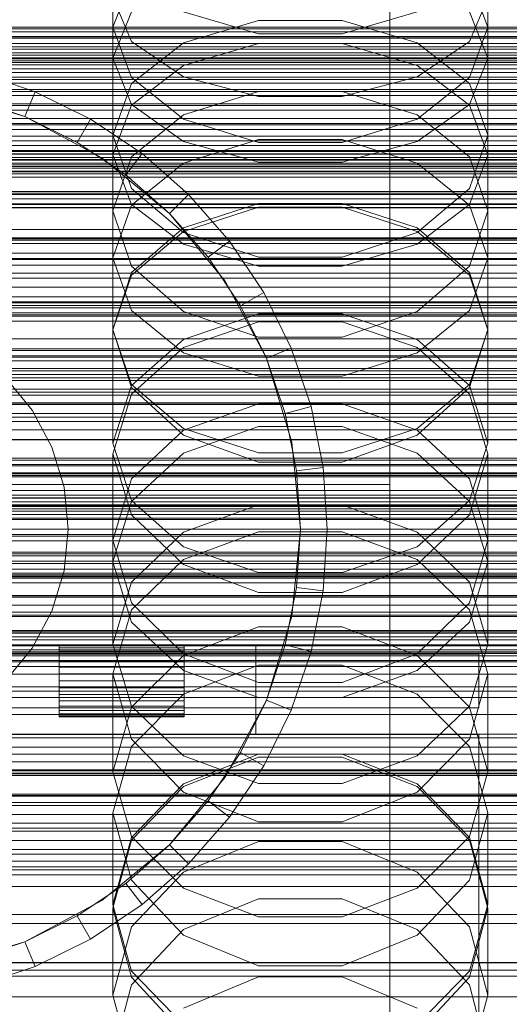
# Model space of a CAD drawing. Header units: millimetres. Extents: x -3490 to 61924, y -72580 to 6847.
# Tile 211 of 256: x -41 to 13, y -34073 to -33963. Entities that reach past the tile are written whole.
import ezdxf

# ---------------------------------------------------------------- set-up
doc = ezdxf.new("R2010")
doc.units = ezdxf.units.MM
for name, color, linetype, lineweight in [('COTAS_O', 1, 'Continuous', 0), ('COTAS_P', 1, 'Continuous', 0), ('frontal_briquetadora', 7, 'Continuous', 0), ('frontal_C01', 7, 'Continuous', 0), ('frontal_C02', 7, 'Continuous', 0), ('frontal_C03', 7, 'Continuous', 0), ('frontal_C11', 7, 'Continuous', 0), ('frontal_dosificador', 7, 'Continuous', 0), ('frontal_mezcladora', 7, 'Continuous', 0), ('frontal_secador', 7, 'Continuous', 0)]:
    doc.layers.add(name, color=color, linetype=linetype, lineweight=lineweight)
doc.dimstyles.new('R19_100', dxfattribs={"dimtxt": 250, "dimasz": 150, "dimexe": 150, "dimexo": 80, "dimgap": 100, "dimtad": 1, "dimtih": 1, "dimtoh": 1, "dimdsep": 46, "dimcen": 0.09, "dimadec": 0, "dimazin": 0, "dimtfac": 1, "dimtdec": 4, "dimtofl": 0, "dimtmove": 0, "dimatfit": 3, "dimfxl": 1, "dimtolj": 1, "dimtzin": 0, "dimarcsym": 0})

# ---------------------------------------------------------------- blocks, each defined once
blk = doc.blocks.new('DIM_R29_57')
at = {"layer": 'COTAS_O'}
for p, q in [((-1725, -33700), (-1575, -33655)), ((1725, -33700), (1575, -33655)), ((-1725, -34400), (-1725, -33700)), ((-1725, -33700), (1725, -33700)), ((-1725, -33700), (-1575, -33745)), ((1725, -33700), (1575, -33745)), ((1725, -34400), (1725, -33700))]:
    blk.add_line(p, q, dxfattribs=at)
blk.add_text('3450 O', height=250, dxfattribs=at).set_placement((0, -33600))
blk = doc.blocks.new('DIM_R29_58')
at = {"layer": 'COTAS_P'}
for p, q in [((-150, -32300), (550, -32300)), ((550, -32300), (505, -32450)), ((550, -34900), (550, -32300)), ((550, -32300), (595, -32450)), ((550, -34900), (505, -34750)), ((550, -34900), (595, -34750)), ((-150, -34900), (550, -34900))]:
    blk.add_line(p, q, dxfattribs=at)
blk.add_text('2600 P', height=250, rotation=90, dxfattribs=at).set_placement((450, -33600))
blk = doc.blocks.new('DIM_R29_60')
at = {"layer": 'COTAS_O'}
for p, q in [((-650, -33700), (50, -33700)), ((50, -33700), (5, -33850)), ((50, -34900), (50, -33700)), ((50, -33700), (95, -33850)), ((50, -34900), (5, -34750)), ((50, -34900), (95, -34750)), ((-650, -34900), (50, -34900))]:
    blk.add_line(p, q, dxfattribs=at)
blk.add_text('1200 O', height=250, rotation=90, dxfattribs=at).set_placement((-50, -34300))
blk = doc.blocks.new('DIM_R29_61')
at = {"layer": 'COTAS_O'}
for p, q in [((-650, -34200), (-500, -34155)), ((650, -34200), (500, -34155)), ((-650, -34900), (-650, -34200)), ((-650, -34200), (650, -34200)), ((-650, -34200), (-500, -34245)), ((650, -34200), (500, -34245)), ((650, -34900), (650, -34200))]:
    blk.add_line(p, q, dxfattribs=at)
blk.add_text('1300 O', height=250, dxfattribs=at).set_placement((0, -34100))

msp = doc.modelspace()

# ---------------------------------------------------------------- linework, layer by layer
at = {"layer": 'frontal_briquetadora'}
for p, q in [((-31, -33967.266), (-31, -33952.465)), ((11, -33967.266), (11, -33952.465)), ((-28.92, -33958.344), (-31, -33963.807)), ((11, -33963.807), (8.92, -33958.344)), ((-31, -33960.462), (-28.92, -33965.4)), ((8.92, -33965.4), (11, -33960.462)), ((-31, -33967.266), (-28.92, -33962.081)), ((-23.094, -33962.092), (-14.674, -33964.556)), ((-5.326, -33964.556), (3.094, -33962.092)), ((8.92, -33962.081), (11, -33967.266)), ((-23.094, -33965.539), (-14.674, -33963.061)), ((-14.674, -33963.061), (-5.326, -33963.061)), ((-5.326, -33963.061), (3.094, -33965.539)), ((-28.92, -33969.438), (-31, -33963.807)), ((-31, -33978.088), (-31, -33963.807)), ((-14.674, -33964.556), (-5.326, -33964.556)), ((11, -33963.807), (8.92, -33969.438)), ((11, -33978.088), (11, -33963.807)), ((-28.92, -33965.4), (-23.093, -33969.359)), ((-28.92, -33970.084), (-23.094, -33965.539)), ((-23.093, -33968.093), (-14.673, -33965.624)), ((-14.673, -33965.624), (-5.327, -33965.624)), ((-5.327, -33965.624), (3.093, -33968.093)), ((3.093, -33969.359), (8.92, -33965.4)), ((3.094, -33965.539), (8.92, -33970.084)), ((-28.92, -33972.452), (-31, -33967.266)), ((11, -33967.266), (8.92, -33972.452)), ((-28.92, -33972.541), (-23.093, -33968.093)), ((3.093, -33968.093), (8.92, -33972.541)), ((-31, -33975.899), (-28.92, -33970.084)), ((-23.094, -33974.075), (-28.92, -33969.438)), ((-23.093, -33969.359), (-14.673, -33971.557)), ((-5.327, -33971.557), (3.093, -33969.359)), ((8.92, -33969.438), (3.094, -33974.075)), ((8.92, -33970.084), (11, -33975.899)), ((-14.674, -33971.009), (-23.094, -33973.591)), ((-5.326, -33971.009), (-14.674, -33971.009)), ((3.094, -33973.591), (-5.326, -33971.009)), ((-14.673, -33971.557), (-5.327, -33971.557)), ((-31, -33978.088), (-28.92, -33972.541)), ((-23.093, -33976.61), (-28.92, -33972.452)), ((8.92, -33972.452), (3.093, -33976.61)), ((8.92, -33972.541), (11, -33978.088)), ((-23.094, -33973.591), (-28.92, -33978.321)), ((-14.674, -33976.695), (-23.094, -33974.075)), ((3.094, -33974.075), (-5.326, -33976.695)), ((8.92, -33978.321), (3.094, -33973.591)), ((-28.92, -33981.875), (-31, -33975.899)), ((-31, -33989.624), (-31, -33975.899)), ((-14.673, -33976.379), (-23.093, -33979.002)), ((-14.673, -33978.918), (-23.093, -33976.61)), ((-5.326, -33976.695), (-14.674, -33976.695)), ((-5.327, -33976.379), (-14.673, -33976.379)), ((3.093, -33979.002), (-5.327, -33976.379)), ((3.093, -33976.61), (-5.327, -33978.918)), ((11, -33975.899), (8.92, -33981.875)), ((11, -33989.624), (11, -33975.899)), ((-31, -33978.088), (-28.92, -33983.634)), ((-28.92, -33978.321), (-31, -33984.362)), ((-5.327, -33978.918), (-14.673, -33978.918)), ((8.92, -33983.634), (11, -33978.088)), ((11, -33984.362), (8.92, -33978.321)), ((-23.093, -33979.002), (-28.92, -33983.729)), ((8.92, -33983.729), (3.093, -33979.002)), ((-23.094, -33986.783), (-28.92, -33981.875)), ((8.92, -33981.875), (3.094, -33986.783)), ((-28.92, -33983.729), (-31, -33989.624)), ((-31, -33997.699), (-31, -33984.362)), ((-31, -33984.362), (-28.92, -33990.56)), ((-28.92, -33983.634), (-23.093, -33988.082)), ((-14.674, -33983.539), (-23.094, -33986.271)), ((-23.093, -33986.673), (-14.673, -33983.95)), ((-5.326, -33983.539), (-14.674, -33983.539)), ((-14.673, -33983.95), (-5.327, -33983.95)), ((-5.327, -33983.95), (3.093, -33986.673)), ((3.094, -33986.271), (-5.326, -33983.539)), ((3.093, -33988.082), (8.92, -33983.634)), ((11, -33989.624), (8.92, -33983.729)), ((8.92, -33990.56), (11, -33984.362)), ((11, -33997.699), (11, -33984.362)), ((-23.094, -33986.271), (-28.92, -33991.269)), ((-28.92, -33991.58), (-23.093, -33986.673)), ((3.093, -33986.673), (8.92, -33991.58)), ((8.92, -33991.269), (3.094, -33986.271)), ((-14.674, -33989.552), (-23.094, -33986.783)), ((3.094, -33986.783), (-5.326, -33989.552)), ((-23.093, -33988.082), (-14.673, -33990.551)), ((-5.327, -33990.551), (3.093, -33988.082)), ((-31, -33989.624), (-28.92, -33995.519)), ((-5.326, -33989.552), (-14.674, -33989.552)), ((8.92, -33995.519), (11, -33989.624)), ((-28.92, -33990.56), (-23.094, -33995.642)), ((-14.673, -33990.551), (-5.327, -33990.551)), ((3.094, -33995.642), (8.92, -33990.56)), ((-28.92, -33991.269), (-31, -33997.637)), ((-31, -33997.699), (-28.92, -33991.58)), ((11, -33997.637), (8.92, -33991.269)), ((8.92, -33991.58), (11, -33997.699)), ((-28.92, -33995.519), (-23.093, -34000.246)), ((3.093, -34000.246), (8.92, -33995.519)), ((-23.094, -33995.642), (-14.674, -33998.507)), ((-23.093, -33998.756), (-14.673, -33995.888)), ((-14.673, -33995.888), (-5.327, -33995.888)), ((-5.327, -33995.888), (3.093, -33998.756)), ((-5.326, -33998.507), (3.094, -33995.642)), ((-28.92, -34004.156), (-31, -33997.637)), ((-31, -34010.365), (-31, -33997.637)), ((-28.92, -34003.818), (-31, -33997.699)), ((-23.094, -33999.647), (-14.674, -33996.77)), ((-14.674, -33996.77), (-5.326, -33996.77)), ((-5.326, -33996.77), (3.094, -33999.647)), ((11, -33997.637), (8.92, -34004.156)), ((11, -33997.699), (8.92, -34003.818)), ((11, -34010.365), (11, -33997.637)), ((-28.92, -34003.922), (-23.093, -33998.756)), ((-14.674, -33998.507), (-5.326, -33998.507)), ((3.093, -33998.756), (8.92, -34003.922)), ((-28.92, -34004.9), (-23.094, -33999.647)), ((3.094, -33999.647), (8.92, -34004.9)), ((-23.093, -34000.246), (-14.673, -34002.87)), ((-5.327, -34002.87), (3.093, -34000.246)), ((-14.673, -34002.87), (-5.327, -34002.87)), ((-31, -34010.365), (-28.92, -34003.922)), ((-23.093, -34008.725), (-28.92, -34003.818)), ((-23.094, -34009.49), (-28.92, -34004.156)), ((8.92, -34003.818), (3.093, -34008.725)), ((8.92, -34004.156), (3.094, -34009.49)), ((8.92, -34003.922), (11, -34010.365)), ((-31, -34011.581), (-28.92, -34004.9)), ((8.92, -34004.9), (11, -34011.581)), ((-14.674, -34005.966), (-23.094, -34008.934)), ((-5.326, -34005.966), (-14.674, -34005.966)), ((3.094, -34008.934), (-5.326, -34005.966)), ((-14.673, -34008.499), (-23.093, -34011.504)), ((-14.673, -34011.448), (-23.093, -34008.725)), ((-5.327, -34008.499), (-14.673, -34008.499)), ((3.093, -34011.504), (-5.327, -34008.499)), ((3.093, -34008.725), (-5.327, -34011.448)), ((-23.094, -34008.934), (-28.92, -34014.352)), ((-14.674, -34012.492), (-23.094, -34009.49)), ((3.094, -34009.49), (-5.326, -34012.492)), ((8.92, -34014.351), (3.094, -34008.934)), ((-31, -34010.365), (-28.92, -34016.808)), ((8.92, -34016.808), (11, -34010.365)), ((-28.92, -34018.404), (-31, -34011.581)), ((-31, -34023.669), (-31, -34011.581)), ((-23.093, -34011.504), (-28.92, -34016.918)), ((-5.327, -34011.448), (-14.673, -34011.448)), ((8.92, -34016.918), (3.093, -34011.504)), ((11, -34011.581), (8.92, -34018.404)), ((11, -34023.669), (11, -34011.581)), ((-5.326, -34012.492), (-14.674, -34012.492)), ((-28.92, -34014.352), (-31, -34021.231)), ((11, -34021.231), (8.92, -34014.351)), ((-28.92, -34016.918), (-31, -34023.669)), ((-28.92, -34016.808), (-23.093, -34021.975)), ((-23.093, -34020.357), (-14.673, -34017.265)), ((-14.673, -34017.265), (-5.327, -34017.265)), ((-5.327, -34017.265), (3.093, -34020.357)), ((3.093, -34021.975), (8.92, -34016.808)), ((11, -34023.669), (8.92, -34016.918)), ((-23.094, -34023.977), (-28.92, -34018.404)), ((8.92, -34018.404), (3.094, -34023.977)), ((-28.92, -34025.929), (-23.093, -34020.357)), ((-14.674, -34020.296), (-23.094, -34023.397)), ((-5.326, -34020.296), (-14.674, -34020.296)), ((3.094, -34023.397), (-5.326, -34020.296)), ((3.093, -34020.357), (8.92, -34025.929)), ((-31, -34032.877), (-31, -34021.231)), ((-31, -34021.231), (-28.92, -34028.248)), ((-23.093, -34021.975), (-14.673, -34024.842)), ((-5.327, -34024.842), (3.093, -34021.975)), ((8.92, -34028.248), (11, -34021.231)), ((11, -34032.877), (11, -34021.231)), ((-31, -34023.669), (-28.92, -34030.42)), ((-23.094, -34023.397), (-28.92, -34029.048)), ((-14.674, -34027.11), (-23.094, -34023.977)), ((3.094, -34023.977), (-5.326, -34027.11)), ((8.92, -34029.048), (3.094, -34023.397)), ((8.92, -34030.42), (11, -34023.669)), ((-14.673, -34024.842), (-5.327, -34024.842)), ((-31, -34032.877), (-28.92, -34025.929)), ((8.92, -34025.929), (11, -34032.877)), ((-5.326, -34027.11), (-14.674, -34027.11)), ((-28.92, -34028.248), (-23.094, -34033.973)), ((3.094, -34033.973), (8.92, -34028.248)), ((-28.92, -34029.048), (-31, -34036.213)), ((11, -34036.213), (8.92, -34029.048)), ((-28.92, -34030.42), (-23.093, -34035.834)), ((3.093, -34035.834), (8.92, -34030.42)), ((-23.093, -34034.145), (-14.673, -34030.928)), ((-14.673, -34030.928), (-5.327, -34030.928)), ((-5.327, -34030.928), (3.093, -34034.145)), ((-28.92, -34039.824), (-31, -34032.877)), ((11, -34032.877), (8.92, -34039.824)), ((-23.094, -34033.973), (-14.674, -34037.189)), ((-5.326, -34037.189), (3.094, -34033.973)), ((-28.92, -34039.942), (-23.093, -34034.145)), ((3.093, -34034.145), (8.92, -34039.942)), ((-28.92, -34043.507), (-31, -34036.213)), ((-31, -34047.171), (-31, -34036.213)), ((-23.094, -34038.466), (-14.674, -34035.24)), ((-23.093, -34035.834), (-14.673, -34038.839)), ((-14.674, -34035.24), (-5.326, -34035.24)), ((-5.327, -34038.839), (3.093, -34035.834)), ((-5.326, -34035.24), (3.094, -34038.466)), ((11, -34036.213), (8.92, -34043.507)), ((11, -34047.171), (11, -34036.213)), ((-14.674, -34037.189), (-5.326, -34037.189)), ((-28.92, -34044.338), (-23.094, -34038.466)), ((3.094, -34038.466), (8.92, -34044.338)), ((-14.673, -34038.839), (-5.327, -34038.839)), ((-31, -34047.171), (-28.92, -34039.942)), ((-23.093, -34045.396), (-28.92, -34039.824)), ((8.92, -34039.824), (3.093, -34045.396)), ((8.92, -34039.942), (11, -34047.171)), ((-23.094, -34049.448), (-28.92, -34043.507)), ((8.92, -34043.507), (3.094, -34049.448)), ((-31, -34051.77), (-28.92, -34044.338)), ((8.92, -34044.338), (11, -34051.77)), ((-14.674, -34045.526), (-23.094, -34048.83)), ((-14.673, -34045.18), (-23.093, -34048.514)), ((-14.673, -34048.488), (-23.093, -34045.396)), ((-5.326, -34045.526), (-14.674, -34045.526)), ((-5.327, -34045.18), (-14.673, -34045.18)), ((3.093, -34048.514), (-5.327, -34045.18)), ((3.093, -34045.396), (-5.327, -34048.488)), ((3.094, -34048.83), (-5.326, -34045.526)), ((-31, -34047.171), (-28.92, -34054.4)), ((8.92, -34054.4), (11, -34047.171)), ((-23.093, -34048.514), (-28.92, -34054.522)), ((-23.094, -34048.83), (-28.92, -34054.842)), ((-14.674, -34052.781), (-23.094, -34049.448)), ((-5.327, -34048.488), (-14.673, -34048.488)), ((3.094, -34049.448), (-5.326, -34052.781)), ((8.92, -34054.522), (3.093, -34048.514)), ((8.92, -34054.842), (3.094, -34048.83)), ((-160, -34051.97), (200, -34051.97)), ((-28.92, -34059.324), (-31, -34051.77)), ((-31, -34062.014), (-31, -34051.77)), ((-5.326, -34052.781), (-14.674, -34052.781)), ((11, -34051.77), (8.92, -34059.324)), ((11, -34062.014), (11, -34051.77)), ((-28.92, -34054.522), (-31, -34062.014)), ((-28.92, -34054.842), (-31, -34062.443)), ((-28.92, -34054.4), (-23.093, -34060.197)), ((-23.093, -34058.398), (-14.673, -34054.99)), ((-14.673, -34054.99), (-5.327, -34054.99)), ((-5.327, -34054.99), (3.093, -34058.398)), ((3.093, -34060.197), (8.92, -34054.4)), ((11, -34062.014), (8.92, -34054.522)), ((11, -34062.443), (8.92, -34054.842)), ((-160, -34056.386), (200, -34056.386)), ((-28.92, -34064.539), (-23.093, -34058.398)), ((-23.094, -34065.466), (-28.92, -34059.324)), ((3.093, -34058.398), (8.92, -34064.539)), ((8.92, -34059.324), (3.094, -34065.466)), ((-160, -34060.009), (200, -34060.009)), ((-23.093, -34060.197), (-14.673, -34063.414)), ((-5.327, -34063.414), (3.093, -34060.197)), ((-14.674, -34061.412), (-23.094, -34064.828)), ((-5.326, -34061.412), (-14.674, -34061.412)), ((3.094, -34064.828), (-5.326, -34061.412)), ((-31, -34062.014), (-28.92, -34069.506)), ((-31, -34072.197), (-31, -34062.443)), ((-31, -34062.443), (-28.92, -34070.159)), ((8.92, -34069.506), (11, -34062.014)), ((8.92, -34070.159), (11, -34062.443)), ((11, -34072.197), (11, -34062.443)), ((-14.673, -34063.414), (-5.327, -34063.414)), ((-160, -34064.151), (200, -34064.151)), ((-31, -34072.197), (-28.92, -34064.539)), ((-23.094, -34064.828), (-28.92, -34071.036)), ((8.92, -34071.036), (3.094, -34064.828)), ((8.92, -34064.539), (11, -34072.197)), ((-14.674, -34068.909), (-23.094, -34065.466)), ((3.094, -34065.466), (-5.326, -34068.909)), ((-160, -34068.567), (200, -34068.567)), ((-5.326, -34068.909), (-14.674, -34068.909)), ((-28.92, -34069.506), (-23.093, -34075.515)), ((-28.92, -34070.159), (-23.094, -34076.428)), ((-23.093, -34073.656), (-14.673, -34070.144)), ((-14.673, -34070.144), (-5.327, -34070.144)), ((-5.327, -34070.144), (3.093, -34073.656)), ((3.093, -34075.515), (8.92, -34069.506)), ((3.094, -34076.428), (8.92, -34070.159)), ((-28.92, -34071.036), (-31, -34078.875)), ((11, -34078.875), (8.92, -34071.036)), ((-28.92, -34079.855), (-31, -34072.197)), ((11, -34072.197), (8.92, -34079.855))]:
    msp.add_line(p, q, dxfattribs=at)
at = {"layer": 'frontal_C01'}
for p, q in [((0, -33994.965), (0, -33732.352)), ((0, -33738.133), (0, -34000.746)), ((0, -33994.965), (-130, -33994.965)), ((0, -34257.579), (0, -33994.965)), ((130, -33994.965), (0, -33994.965)), ((-130, -33999.807), (130, -33999.807)), ((-130, -34000.599), (130, -34000.599)), ((-130, -34000.746), (0, -34000.746)), ((-130, -34000.746), (130, -34000.746)), ((0, -34000.746), (0, -34263.359)), ((0, -34000.746), (130, -34000.746)), ((-130, -34003.068), (130, -34003.068)), ((-130, -34003.352), (130, -34003.352)), ((-130, -34007.045), (130, -34007.045)), ((-130, -34007.447), (130, -34007.447)), ((-130, -34012.26), (130, -34012.26)), ((-130, -34012.752), (130, -34012.752)), ((-450, -34013.679), (450, -34013.679)), ((-148, -34016.206), (148, -34016.206)), ((-148, -34016.486), (148, -34016.486)), ((-148, -34016.539), (148, -34016.539)), ((-148, -34017.361), (148, -34017.361)), ((-148, -34017.462), (148, -34017.462)), ((130, -34018.357), (-130, -34018.357)), ((-148, -34018.771), (148, -34018.771)), ((-148, -34018.913), (148, -34018.913)), ((-130, -34018.906), (130, -34018.906)), ((-148, -34020.618), (148, -34020.618)), ((-148, -34020.793), (148, -34020.793)), ((148, -34022.779), (-148, -34022.779)), ((-148, -34022.973), (148, -34022.973)), ((450, -34024.464), (-450, -34024.464)), ((-148, -34025.105), (148, -34025.105)), ((-130, -34024.921), (130, -34024.921)), ((-148, -34025.306), (148, -34025.306)), ((-130, -34025.49), (130, -34025.49)), ((-148, -34027.437), (148, -34027.437)), ((-148, -34027.632), (148, -34027.632)), ((-148, -34029.618), (148, -34029.618)), ((-148, -34029.792), (148, -34029.792)), ((-148, -34031.498), (148, -34031.498)), ((-148, -34031.64), (148, -34031.64)), ((-130, -34031.504), (130, -34031.504)), ((-148, -34032.949), (148, -34032.949)), ((-130, -34032.054), (130, -34032.054)), ((-148, -34033.049), (148, -34033.049)), ((-148, -34033.872), (148, -34033.872)), ((-148, -34033.924), (148, -34033.924)), ((-148, -34034.205), (148, -34034.205)), ((-130, -34037.658), (130, -34037.658)), ((-130, -34038.151), (130, -34038.151)), ((-130, -34042.964), (130, -34042.964)), ((-130, -34043.366), (130, -34043.366)), ((-130, -34047.059), (130, -34047.059)), ((-130, -34047.343), (130, -34047.343)), ((450, -34047.383), (-450, -34047.383)), ((-130, -34049.665), (130, -34049.665)), ((-130, -34049.812), (130, -34049.812)), ((-130, -34050.604), (130, -34050.604)), ((-450, -34058.168), (450, -34058.168))]:
    msp.add_line(p, q, dxfattribs=at)
at = {"layer": 'frontal_C02'}
for p, q in [((0, -34230.937), (0, -33940.443)), ((0, -33946.173), (0, -34236.667)), ((-148, -33963.8), (148, -33963.8)), ((-148, -33964.32), (148, -33964.32)), ((-148, -33965.604), (148, -33965.604)), ((-130, -33964.852), (130, -33964.852)), ((-148, -33966.241), (148, -33966.241)), ((430, -33967.57), (-430, -33967.57)), ((148, -33967.736), (-148, -33967.736)), ((-148, -33968.446), (148, -33968.446)), ((-148, -33970.051), (148, -33970.051)), ((-130, -33969.381), (130, -33969.381)), ((-148, -33970.786), (148, -33970.786)), ((-130, -33971.456), (130, -33971.456)), ((430, -33972.57), (-430, -33972.57)), ((-148, -33972.391), (148, -33972.391)), ((-148, -33973.101), (148, -33973.101)), ((-148, -33974.596), (148, -33974.596)), ((-148, -33975.233), (148, -33975.233)), ((-148, -33976.517), (148, -33976.517)), ((-130, -33975.985), (130, -33975.985)), ((-148, -33977.037), (148, -33977.037)), ((-148, -33978.022), (148, -33978.022)), ((-148, -33978.39), (148, -33978.39)), ((-130, -33977.989), (130, -33977.989)), ((-148, -33979.009), (148, -33979.009)), ((-148, -33979.2), (148, -33979.2)), ((-148, -33979.411), (148, -33979.411)), ((-130, -33982.21), (130, -33982.21)), ((-130, -33984.006), (130, -33984.006)), ((-130, -33987.631), (130, -33987.631)), ((-130, -33989.098), (130, -33989.098)), ((-130, -33991.879), (130, -33991.879)), ((-130, -33992.916), (130, -33992.916)), ((-130, -33994.664), (130, -33994.664)), ((-130, -33995.201), (130, -33995.201)), ((-130, -33995.797), (130, -33995.797)), ((430, -34022.57), (-430, -34022.57)), ((430, -34027.57), (-430, -34027.57)), ((-425, -34029.285), (425, -34029.285)), ((425, -34040.739), (-425, -34040.739)), ((425, -34044.426), (-425, -34044.426)), ((-425, -34055.88), (425, -34055.88))]:
    msp.add_line(p, q, dxfattribs=at)
at = {"layer": 'frontal_C03'}
for p, q in [((1250, -33963.98), (-1250, -33963.98)), ((1250, -33965.037), (-1250, -33965.037)), ((1500, -33966.934), (-1500, -33966.934)), ((1500, -33967.219), (-1500, -33967.219)), ((1250, -33967.345), (-1250, -33967.345)), ((1250, -33967.998), (-1250, -33967.998)), ((1250, -33968.879), (-1250, -33968.879)), ((-1500, -33978.628), (1500, -33978.628)), ((1250, -33978.686), (-1250, -33978.686)), ((1250, -33979.567), (-1250, -33979.567)), ((1250, -33980.221), (-1250, -33980.221)), ((1250, -33982.528), (-1250, -33982.528)), ((-1250, -33983.585), (1250, -33983.585)), ((1250, -33986.437), (-1250, -33986.437)), ((1250, -33987.495), (-1250, -33987.495)), ((1250, -33989.802), (-1250, -33989.802)), ((1250, -33990.456), (-1250, -33990.456)), ((1250, -33991.337), (-1250, -33991.337)), ((1250, -34001.143), (-1250, -34001.143)), ((1250, -34002.025), (-1250, -34002.025)), ((1250, -34002.678), (-1250, -34002.678)), ((1250, -34004.986), (-1250, -34004.986)), ((-1250, -34006.043), (1250, -34006.043)), ((1250, -34008.895), (-1250, -34008.895)), ((1250, -34009.952), (-1250, -34009.952)), ((1250, -34012.26), (-1250, -34012.26)), ((1250, -34012.913), (-1250, -34012.913)), ((1250, -34013.795), (-1250, -34013.795)), ((1250, -34023.601), (-1250, -34023.601)), ((1250, -34024.482), (-1250, -34024.482)), ((1250, -34025.136), (-1250, -34025.136)), ((1250, -34027.443), (-1250, -34027.443)), ((-1250, -34028.501), (1250, -34028.501)), ((1250, -34031.353), (-1250, -34031.353)), ((1250, -34032.41), (-1250, -34032.41)), ((1250, -34034.717), (-1250, -34034.717)), ((1250, -34035.371), (-1250, -34035.371)), ((1250, -34036.252), (-1250, -34036.252)), ((1250, -34046.059), (-1250, -34046.059)), ((1250, -34046.94), (-1250, -34046.94)), ((1250, -34047.593), (-1250, -34047.593)), ((1250, -34049.901), (-1250, -34049.901)), ((-1250, -34050.958), (1250, -34050.958)), ((1250, -34053.81), (-1250, -34053.81)), ((1250, -34054.868), (-1250, -34054.868)), ((1250, -34057.175), (-1250, -34057.175)), ((1250, -34057.828), (-1250, -34057.828)), ((1250, -34058.71), (-1250, -34058.71)), ((1250, -34068.516), (-1250, -34068.516)), ((1250, -34069.398), (-1250, -34069.398)), ((1250, -34070.051), (-1250, -34070.051)), ((1250, -34072.358), (-1250, -34072.358))]:
    msp.add_line(p, q, dxfattribs=at)
at = {"layer": 'frontal_C11'}
for p, q in [((-46.283, -33968.806), (-39.718, -33971.034)), ((-50.245, -33970.961), (-40.866, -33973.806)), ((-40.866, -33973.806), (-39.718, -33971.034)), ((-39.718, -33971.034), (-33.5, -33974.101)), ((-40.866, -33973.806), (-47.059, -33971.704)), ((-40.866, -33973.806), (-32.221, -33978.427)), ((-35, -33976.699), (-40.866, -33973.806)), ((-35, -33976.699), (-33.5, -33974.101)), ((-33.5, -33974.101), (-27.736, -33977.952)), ((-29.562, -33980.332), (-35, -33976.699)), ((-32.221, -33978.427), (-24.645, -33984.645)), ((-29.562, -33980.332), (-27.736, -33977.952)), ((-27.736, -33977.952), (-22.523, -33982.523)), ((-24.645, -33984.645), (-29.562, -33980.332)), ((-24.645, -33984.645), (-22.523, -33982.523)), ((-22.523, -33982.523), (-17.952, -33987.736)), ((-24.645, -33984.645), (-18.427, -33992.221)), ((-20.332, -33989.562), (-24.645, -33984.645)), ((-20.332, -33989.562), (-17.952, -33987.736)), ((-17.952, -33987.736), (-14.101, -33993.5)), ((-16.699, -33995), (-20.332, -33989.562)), ((-18.427, -33992.221), (-13.806, -34000.866)), ((-16.699, -33995), (-14.101, -33993.5)), ((-14.101, -33993.5), (-11.034, -33999.718)), ((-13.806, -34000.866), (-16.699, -33995)), ((-13.806, -34000.866), (-11.034, -33999.718)), ((-11.034, -33999.718), (-8.806, -34006.283)), ((-13.806, -34000.866), (-10.961, -34010.245)), ((-11.704, -34007.059), (-13.806, -34000.866)), ((-43.029, -34003.029), (-40.045, -34006.666)), ((-11.704, -34007.059), (-8.806, -34006.283)), ((-8.806, -34006.283), (-7.453, -34013.082)), ((-40.045, -34006.666), (-37.827, -34010.816)), ((-10.428, -34013.474), (-11.704, -34007.059)), ((-37.827, -34010.816), (-36.461, -34015.318)), ((-10.961, -34010.245), (-10, -34020)), ((-10.428, -34013.474), (-7.453, -34013.082)), ((-7.453, -34013.082), (-7, -34020)), ((-10, -34020), (-10.428, -34013.474)), ((-36.461, -34015.318), (-36, -34020)), ((-36, -34020), (-36.461, -34024.682)), ((-10, -34020), (-10.961, -34029.755)), ((-10.428, -34026.526), (-10, -34020)), ((-10, -34020), (-7, -34020)), ((-7, -34020), (-7.453, -34026.918)), ((-36.461, -34024.682), (-37.827, -34029.184)), ((-11.704, -34032.941), (-10.428, -34026.526)), ((-10.428, -34026.526), (-7.453, -34026.918)), ((-7.453, -34026.918), (-8.806, -34033.717)), ((-37.827, -34029.184), (-40.045, -34033.334)), ((-10.961, -34029.755), (-13.806, -34039.134)), ((-105, -34033), (-15, -34033)), ((-37, -34033.077), (-37, -34033)), ((-37, -34033), (-23, -34033)), ((-23, -34033.077), (-23, -34033)), ((-15, -34043), (-15, -34033)), ((-13.806, -34039.134), (-11.704, -34032.941)), ((-11.704, -34032.941), (-8.806, -34033.717)), ((-3370, -34034), (10, -34034)), ((-40.045, -34033.334), (-43.029, -34036.971)), ((-37, -34033.304), (-37, -34033.077)), ((-37, -34033.077), (-23, -34033.077)), ((-37, -34033.674), (-37, -34033.304)), ((-37, -34033.304), (-23, -34033.304)), ((-37, -34034.172), (-37, -34033.674)), ((-37, -34033.674), (-23, -34033.674)), ((-23, -34033.304), (-23, -34033.077)), ((-23, -34033.674), (-23, -34033.304)), ((-23, -34034.172), (-23, -34033.674)), ((-8.806, -34033.717), (-11.034, -34040.282)), ((10, -34040), (10, -34034)), ((-37, -34034.778), (-37, -34034.172)), ((-37, -34034.172), (-23, -34034.172)), ((-37, -34035.469), (-37, -34034.778)), ((-37, -34034.778), (-23, -34034.778)), ((-23, -34034.778), (-23, -34034.172)), ((-23, -34035.469), (-23, -34034.778)), ((-37, -34036.22), (-37, -34035.469)), ((-37, -34035.469), (-23, -34035.469)), ((-37, -34037), (-37, -34036.22)), ((-37, -34036.22), (-23, -34036.22)), ((-23, -34036.22), (-23, -34035.469)), ((-23, -34037), (-23, -34036.22)), ((-37, -34037.78), (-37, -34037)), ((-23, -34037), (-37, -34037)), ((-23, -34037), (-23, -34037.78)), ((-37, -34037.78), (-37, -34038.531)), ((-37, -34037.78), (-23, -34037.78)), ((-23, -34037.78), (-23, -34038.531)), ((-37, -34038.531), (-37, -34039.222)), ((-37, -34038.531), (-23, -34038.531)), ((-37, -34039.222), (-37, -34039.828)), ((-37, -34039.222), (-23, -34039.222)), ((-23, -34038.531), (-23, -34039.222)), ((-23, -34039.222), (-23, -34039.828)), ((-13.806, -34039.134), (-18.427, -34047.779)), ((-16.699, -34045), (-13.806, -34039.134)), ((-13.806, -34039.134), (-11.034, -34040.282)), ((-3370, -34040), (10, -34040)), ((-37, -34039.828), (-37, -34040.326)), ((-37, -34039.828), (-23, -34039.828)), ((-37, -34040.326), (-37, -34040.696)), ((-37, -34040.326), (-23, -34040.326)), ((-37, -34040.696), (-37, -34040.923)), ((-37, -34040.696), (-23, -34040.696)), ((-23, -34039.828), (-23, -34040.326)), ((-23, -34040.326), (-23, -34040.696)), ((-23, -34040.696), (-23, -34040.923)), ((-11.034, -34040.282), (-14.101, -34046.5)), ((-37, -34040.923), (-37, -34041)), ((-37, -34040.923), (-23, -34040.923)), ((-37, -34041), (-23, -34041)), ((-23, -34040.923), (-23, -34041)), ((-3370, -34043), (10, -34043)), ((-105, -34043), (-15, -34043)), ((10, -34140), (10, -34043)), ((-20.332, -34050.438), (-16.699, -34045)), ((-16.699, -34045), (-14.101, -34046.5)), ((-14.101, -34046.5), (-17.952, -34052.264)), ((-18.427, -34047.779), (-24.645, -34055.355)), ((-24.645, -34055.355), (-20.332, -34050.438)), ((-20.332, -34050.438), (-17.952, -34052.264)), ((-17.952, -34052.264), (-22.523, -34057.477)), ((-24.645, -34055.355), (-32.221, -34061.573)), ((-29.562, -34059.668), (-24.645, -34055.355)), ((-24.645, -34055.355), (-22.523, -34057.477)), ((-22.523, -34057.477), (-27.736, -34062.048)), ((-35, -34063.301), (-29.562, -34059.668)), ((-29.562, -34059.668), (-27.736, -34062.048)), ((-32.221, -34061.573), (-40.866, -34066.194)), ((-27.736, -34062.048), (-33.5, -34065.899)), ((-40.866, -34066.194), (-35, -34063.301)), ((-35, -34063.301), (-33.5, -34065.899)), ((-33.5, -34065.899), (-39.718, -34068.966)), ((-40.866, -34066.194), (-50.245, -34069.039)), ((-47.059, -34068.296), (-40.866, -34066.194)), ((-40.866, -34066.194), (-39.718, -34068.966)), ((-39.718, -34068.966), (-46.283, -34071.194))]:
    msp.add_line(p, q, dxfattribs=at)
at = {"layer": 'frontal_dosificador'}
for p, q in [((0, -34000), (-240, -34000)), ((0, -34225), (0, -34000)), ((0, -34015), (0, -34000)), ((0, -34015), (-240, -34015))]:
    msp.add_line(p, q, dxfattribs=at)
at = {"layer": 'frontal_mezcladora'}
for p, q in [((-280, -34020), (280, -34020)), ((-260, -34020), (260, -34020)), ((-260, -34060), (260, -34060))]:
    msp.add_line(p, q, dxfattribs=at)
at = {"layer": 'frontal_secador'}
for p, q in [((-1250, -33965), (1250, -33965)), ((1250, -33966), (-1250, -33966)), ((-1250, -33966.659), (1250, -33966.659)), ((1250, -33969.659), (-1250, -33969.659)), ((-1250, -33971), (1250, -33971)), ((1250, -33974), (-1250, -33974)), ((-1250, -33974.728), (1250, -33974.728)), ((-1250, -33977.588), (1250, -33977.588)), ((1250, -33977.611), (-1250, -33977.611)), ((1250, -33977.728), (-1250, -33977.728)), ((-1250, -33979.387), (1250, -33979.387)), ((1250, -33979.918), (-1250, -33979.918)), ((-1250, -33980), (1250, -33980)), ((1250, -33980.588), (-1250, -33980.588)), ((1250, -33982.387), (-1250, -33982.387)), ((1250, -33983), (-1250, -33983)), ((-1250, -33983.65), (1250, -33983.65)), ((1250, -33984), (-1250, -33984)), ((1250, -33987.382), (-1250, -33987.382)), ((-1250, -33988), (1250, -33988)), ((1250, -33989.689), (-1250, -33989.689)), ((1250, -33994), (-1250, -33994)), ((1250, -33994.545), (-1250, -33994.545)), ((1250, -33996), (-1250, -33996)), ((1250, -33996.144), (-1250, -33996.144)), ((1250, -33996.709), (-1250, -33996.709)), ((1250, -33998.686), (-1250, -33998.686)), ((1250, -34000), (-1250, -34000)), ((1320, -34002), (-1320, -34002)), ((1250, -34002), (-1250, -34002)), ((1320, -34002.273), (-1320, -34002.273)), ((1320, -34003.072), (-1320, -34003.072)), ((1320, -34004.343), (-1320, -34004.343)), ((1250, -34004.651), (-1250, -34004.651)), ((1320, -34006), (-1320, -34006)), ((1250, -34005.859), (-1250, -34005.859)), ((-1250, -34006), (1250, -34006)), ((1320, -34007.929), (-1320, -34007.929)), ((-1320, -34010), (1320, -34010)), ((-1250, -34010), (1250, -34010)), ((1320, -34012.071), (-1320, -34012.071)), ((1320, -34014), (-1320, -34014)), ((1250, -34014.141), (-1250, -34014.141)), ((1320, -34015.657), (-1320, -34015.657)), ((1320, -34016.928), (-1320, -34016.928)), ((1250, -34017.285), (-1250, -34017.285)), ((1320, -34017.727), (-1320, -34017.727)), ((1320, -34018), (-1320, -34018)), ((1250, -34018), (-1250, -34018)), ((1250, -34021.314), (-1250, -34021.314)), ((1250, -34023.856), (-1250, -34023.856)), ((1250, -34025.455), (-1250, -34025.455)), ((1250, -34026), (-1250, -34026)), ((1360, -34033.5), (-1360, -34033.5)), ((1250, -34033.75), (-1250, -34033.75)), ((1360, -34034.863), (-1360, -34034.863)), ((1360, -34038.859), (-1360, -34038.859)), ((1360, -34045.216), (-1360, -34045.216)), ((1360, -34053.5), (-1360, -34053.5)), ((1250, -34052.924), (-1250, -34052.924)), ((1360, -34063.147), (-1360, -34063.147))]:
    msp.add_line(p, q, dxfattribs=at)

# ---------------------------------------------------------------- dimensions: what is measured, and where the dimension line sits
at = {"layer": 'COTAS_O'}
for p1, p2, distance, picture, middle in [((-650, -34900), (-650, -33700), -700, 'DIM_R29_60', (50, -34300)), ((-1725, -34400), (1725, -34400), 700, 'DIM_R29_57', (0, -33700)), ((-650, -34900), (650, -34900), 700, 'DIM_R29_61', (0, -34200))]:
    dim = msp.add_aligned_dim(p1=p1, p2=p2, distance=distance, text='<> O', dimstyle='R19_100', dxfattribs=at)
    dim.commit()
    dim.dimension.update_dxf_attribs({"geometry": picture, "text_midpoint": middle})
at = {"layer": 'COTAS_P'}
dim = msp.add_aligned_dim(p1=(-150, -34900), p2=(-150, -32300), distance=-700, text='<> P', dimstyle='R19_100', dxfattribs=at)
dim.commit()
dim.dimension.update_dxf_attribs({"geometry": 'DIM_R29_58', "text_midpoint": (550, -33600)})

doc.saveas('drawing.dxf')
